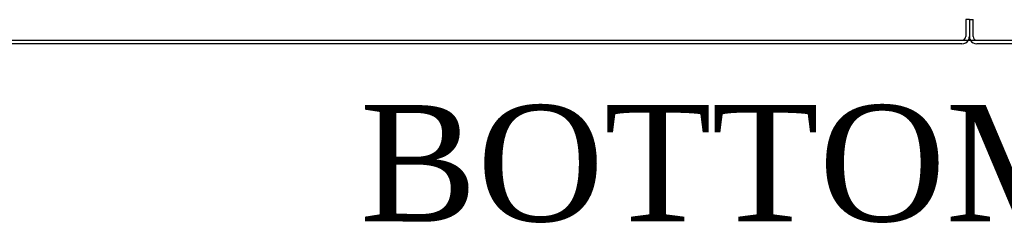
# Model space of a CAD drawing. Header units: inches. Extents: x 1 to 359, y -2 to 239.
# Tile 17 of 88: x 94.51 to 119.89, y 15.2 to 20.46. Entities that reach past the tile are written whole.
import ezdxf
from ezdxf.enums import TextEntityAlignment as Align
from ezdxf.lldxf.tags import DXFTag

# ---------------------------------------------------------------- set-up
doc = ezdxf.new("R2010")
doc.units = ezdxf.units.IN
doc.header["$MEASUREMENT"] = 0
for name, color, linetype in [('COM71299-8', 7, 'Continuous'), ('COM71300-8', 7, 'Continuous'), ('COM71301-8', 7, 'Continuous'), ('Default', 7, 'Continuous')]:
    doc.layers.add(name, color=color, linetype=linetype)
doc.styles.add('SEACAD_Times_New_Roman', font='times.ttf')
tags = doc.linetypes.add('HIDDEN2', pattern=[0.1875, 0.125, -0.0625]).pattern_tags.tags
tags[6:7] = [DXFTag(74, 4), DXFTag(75, 0), DXFTag(340, '0'), DXFTag(46, 0.0), DXFTag(50, 0.0), DXFTag(44, 0.0), DXFTag(45, 0.0)]
tags[4:5] = [DXFTag(74, 4), DXFTag(75, 0), DXFTag(340, '0'), DXFTag(46, 0.0), DXFTag(50, 0.0), DXFTag(44, 0.0), DXFTag(45, 0.0)]

# ---------------------------------------------------------------- blocks, each defined once
blk = doc.blocks.new('SE2')
at = {"layer": 'COM71299-8', "color": 7, "linetype": 'Continuous'}
blk.add_line((83.056, 19.931), (154.926, 19.931), dxfattribs=at)
at = {"layer": 'COM71300-8', "color": 7, "linetype": 'HIDDEN2'}
for p, q in [((118.991, 20.461), (118.896, 20.461)), ((118.896, 20.461), (118.896, 20.026)), ((118.991, 20.461), (118.991, 20.026))]:
    blk.add_line(p, q, dxfattribs=at)
at = {"layer": 'COM71300-8', "color": 7, "linetype": 'Continuous'}
blk.add_line((118.801, 19.836), (83.151, 19.836), dxfattribs=at)
at = {"layer": 'COM71300-8', "color": 7, "linetype": 'HIDDEN2'}
for radius, start in [(0.095, 270), (0.19, 330)]:
    blk.add_arc((118.801, 20.026), radius, start, 0, dxfattribs=at)
at = {"layer": 'COM71300-8', "color": 7, "linetype": 'Continuous'}
blk.add_arc((118.801, 20.026), 0.19, 270, 330, dxfattribs=at)
at = {"layer": 'COM71301-8', "color": 7, "linetype": 'HIDDEN2'}
for p in [(118.991, 20.461), (119.086, 20.026)]:
    blk.add_line(p, (119.086, 20.461), dxfattribs=at)
at = {"layer": 'COM71301-8', "color": 7, "linetype": 'Continuous'}
blk.add_line((154.831, 19.836), (119.181, 19.836), dxfattribs=at)
at = {"layer": 'COM71301-8', "color": 7, "linetype": 'HIDDEN2'}
for radius, end in [(0.19, 210), (0.095, 270)]:
    blk.add_arc((119.181, 20.026), radius, 180, end, dxfattribs=at)
at = {"layer": 'COM71301-8', "color": 7, "linetype": 'Continuous'}
blk.add_arc((119.181, 20.026), 0.19, 210, 270, dxfattribs=at)

msp = doc.modelspace()

# ---------------------------------------------------------------- block references
at = {"layer": 'Default'}
msp.add_blockref('SE2', (0, 0), dxfattribs=at)

# ---------------------------------------------------------------- texts
at = {"layer": 'Default', "color": 7, "linetype": 'Continuous', "style": 'SEACAD_Times_New_Roman'}
msp.add_text('BOTTOM VIEW', height=3, dxfattribs=at).set_placement((103.28, 18.256), align=Align.TOP_LEFT)

doc.saveas('drawing.dxf')
